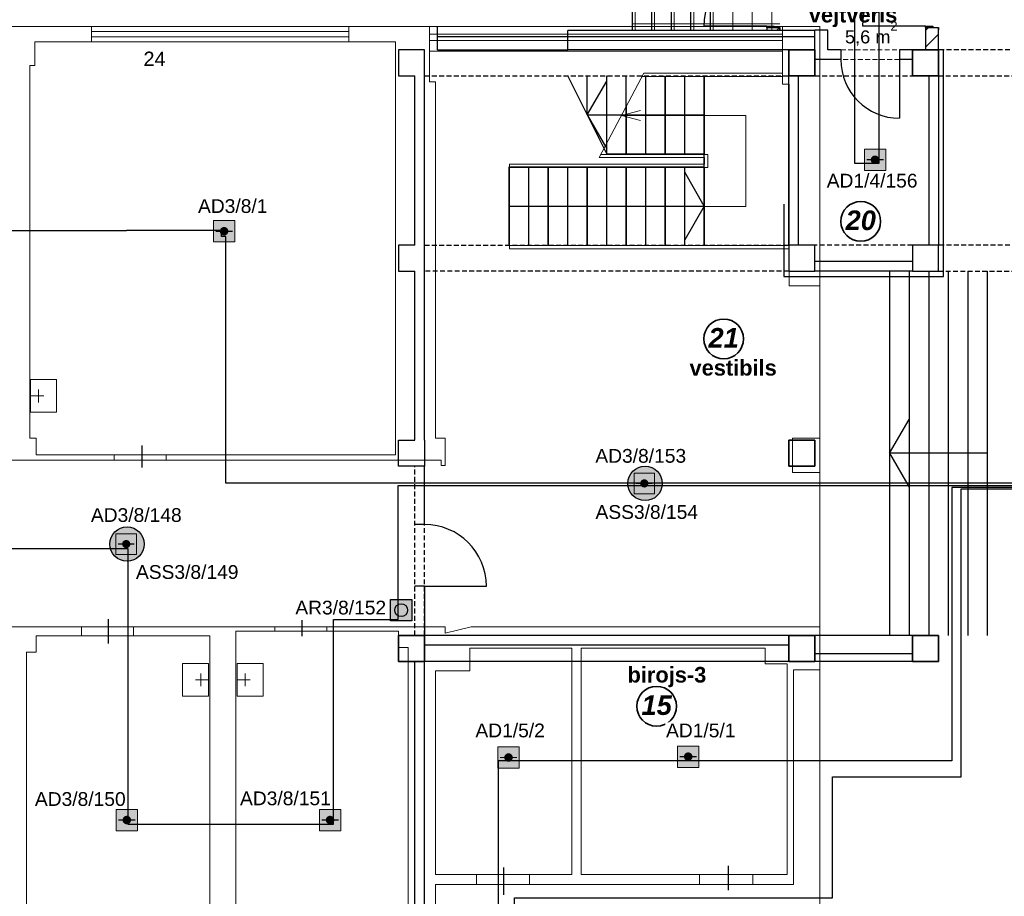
# Model space of a CAD drawing. Header units: millimetres. Extents: x -197461 to 862495, y -970068 to 63888.
# Tile 214 of 253: x -104563 to -89424, y -131436 to -117963. Entities that reach past the tile are written whole.
import ezdxf

# ---------------------------------------------------------------- set-up
doc = ezdxf.new("R2010")
doc.units = ezdxf.units.MM
doc.set_wipeout_variables(frame=1)
doc.linetypes.add('Dashed', pattern=[112.5, 75, -37.5])
doc.linetypes.add('Wipeout_Contour', pattern=[1000, 0, -1000])
doc.layers.get('0').update_dxf_attribs({"linetype": 'CONTINUOUS'})
for name, color, linetype, lineweight in [('1_eksplikacija', 8, 'CONTINUOUS', 15), ('1_ESOSAS_SIENAS', 7, 'CONTINUOUS', 30), ('1_sanehnika', 8, 'CONTINUOUS', 15)]:
    doc.layers.add(name, color=color, linetype=linetype, lineweight=lineweight)
for name, color, linetype in [('2D Drafting - General', 7, 'CONTINUOUS'), ('Annotation - Text', 252, 'CONTINUOUS'), ('Ar-0', 7, 'CONTINUOUS'), ('AR-Durvis', 7, 'CONTINUOUS'), ('AR-Hatch', 7, 'CONTINUOUS'), ('AR-Hatch2', 7, 'CONTINUOUS'), ('AR-Logi', 7, 'CONTINUOUS'), ('Ar-Sienas.nojauc.', 7, 'CONTINUOUS'), ('sienas es', 7, 'CONTINUOUS'), ('Structural - Bearing', 7, 'CONTINUOUS'), ('TEXTI', 7, 'CONTINUOUS'), ('UAS', 240, 'CONTINUOUS')]:
    doc.layers.add(name, color=color, linetype=linetype)
doc.styles.add('ARIAL', font='arialbd.ttf')
doc.styles.add('GENERATED_STYLE_1', font='arial.ttf')
doc.styles.add('GENERATED_STYLE_2', font='arialbd.ttf')
doc.styles.add('GENERATED_STYLE_4', font='arialbi.ttf')
doc.styles.add('PBL', font='arial.ttf')
pattern_1 = [(45, (0, 0), (-127.279217, 127.279217), [])]

# ---------------------------------------------------------------- blocks, each defined once
blk = doc.blocks.new('W Bottom Hung 10')
at = {"layer": 'AR-Logi', "linetype": 'Continuous'}
blk.add_line((547, -200), (-547, -200), dxfattribs=at)
at = {"color": 254, "linetype": 'Wipeout_Contour', "lineweight": 0, "ltscale": 1893.940246}
blk.add_wipeout([(-472, -50), (472, -50), (472, 0), (-472, 0)], dxfattribs=at).dxf.layer = 'AR-Hatch2'
at = {"layer": 'AR-Logi', "linetype": 'Continuous'}
for p, q in [((-472, 0), (-547, 0)), ((-547, 0), (-547, -200)), ((-472, -50), (-472, 0)), ((472, 0), (-472, 0)), ((547, 0), (472, 0)), ((472, 0), (472, -50)), ((547, 0), (547, -200)), ((-547, -50), (-472, -50)), ((-472, -50), (472, -50)), ((472, -50), (547, -50))]:
    blk.add_line(p, q, dxfattribs=at)
blk = doc.blocks.new('D1 10_7')
at = {"layer": 'AR-Durvis', "linetype": 'Continuous'}
for p, q in [((482, 0), (482, 964)), ((-500, 0), (-537, 0)), ((-482, 0), (-500, 0)), ((-500, 0), (-500, -115)), ((-500, 0), (-500, -200)), ((-482, -115), (-482, 0)), ((500, 0), (482, 0)), ((482, 0), (482, -115)), ((500, 0), (537, 0)), ((500, -115), (500, 0)), ((500, 0), (500, -200)), ((-500, -115), (-482, -115)), ((482, -115), (500, -115)), ((-500, -200), (-537, -200)), ((500, -200), (537, -200))]:
    blk.add_line(p, q, dxfattribs=at)
blk.add_arc((482, 0), 964, 90, 180, dxfattribs=at)
blk = doc.blocks.new('WALL_367', base_point=(576163, -122800))
at = {"layer": 'Structural - Bearing', "linetype": 'Continuous', "lineweight": 13}
h = blk.add_hatch(dxfattribs=at)
h.set_pattern_fill('MASONRY_BLOCK', color=253, style=0, pattern_type=2)
h.set_pattern_definition(pattern_1)
h.paths.add_polyline_path([(575963, -120345), (576163, -120345), (576163, -120310), (575963, -120310)], flags=0)
h = blk.add_hatch(dxfattribs=at)
h.set_pattern_fill('MASONRY_BLOCK', color=253, style=0, pattern_type=2)
h.set_pattern_definition(pattern_1)
h.paths.add_polyline_path([(575963, -121454), (576163, -121454), (576163, -121440), (575963, -121440)], flags=0)
h = blk.add_hatch(dxfattribs=at)
h.set_pattern_fill('MASONRY_BLOCK', color=253, style=0, pattern_type=2)
h.set_pattern_definition(pattern_1)
h.paths.add_polyline_path([(575963, -122800), (576163, -122800), (576163, -122454), (575963, -122454)], flags=0)
at = {"layer": 'Structural - Bearing', "linetype": 'Continuous'}
for p, q in [((576163, -120310), (575963, -120310)), ((575963, -120310), (575963, -120345)), ((576163, -120345), (576163, -120310)), ((575963, -121440), (575963, -121454)), ((576163, -121454), (576163, -121440)), ((575963, -122454), (575963, -122800)), ((576163, -122800), (576163, -122454)), ((575963, -122800), (576163, -122800))]:
    blk.add_line(p, q, dxfattribs=at)
at = {"layer": 'AR-Logi', "color": 21, "linetype": 'Continuous', "lineweight": 18, "xscale": -1, "rotation": 270}
blk.add_blockref('W Bottom Hung 10', (576163, -120893), dxfattribs=at)
at = {"layer": 'AR-Durvis', "color": 21, "linetype": 'Continuous', "lineweight": 18, "xscale": -1, "rotation": 90}
blk.add_blockref('D1 10_7', (575963, -121954), dxfattribs=at)
blk = doc.blocks.new('WALL_370', base_point=(573724, -122498))
at = {"layer": 'Structural - Bearing', "linetype": 'Continuous', "lineweight": 13}
h = blk.add_hatch(dxfattribs=at)
h.set_pattern_fill('MASONRY_BLOCK', color=253, style=0, pattern_type=2)
h.set_pattern_definition(pattern_1)
h.paths.add_polyline_path([(573524, -120345), (573724, -120345), (573724, -120310), (573524, -120310)], flags=0)
h = blk.add_hatch(dxfattribs=at)
h.set_pattern_fill('MASONRY_BLOCK', color=253, style=0, pattern_type=2)
h.set_pattern_definition(pattern_1)
h.paths.add_polyline_path([(573524, -121454), (573724, -121454), (573724, -121440), (573524, -121440)], flags=0)
h = blk.add_hatch(dxfattribs=at)
h.set_pattern_fill('MASONRY_BLOCK', color=253, style=0, pattern_type=2)
h.set_pattern_definition(pattern_1)
h.paths.add_polyline_path([(573524, -122498), (573724, -122498), (573724, -122454), (573524, -122454)], flags=0)
at = {"layer": 'Structural - Bearing', "linetype": 'Continuous'}
for p, q in [((573724, -120310), (573524, -120310)), ((573524, -120310), (573524, -120345)), ((573724, -120345), (573724, -120310)), ((573524, -121440), (573524, -121454)), ((573724, -121454), (573724, -121440)), ((573524, -122454), (573524, -122498)), ((573724, -122498), (573724, -122454)), ((573524, -122498), (573724, -122498))]:
    blk.add_line(p, q, dxfattribs=at)
at = {"layer": 'AR-Logi', "color": 21, "linetype": 'Continuous', "lineweight": 18, "xscale": -1, "rotation": 270}
blk.add_blockref('W Bottom Hung 10', (573724, -120893), dxfattribs=at)
at = {"layer": 'AR-Durvis', "color": 21, "linetype": 'Continuous', "lineweight": 18, "xscale": -1, "rotation": 90}
blk.add_blockref('D1 10_7', (573524, -121954), dxfattribs=at)
blk = doc.blocks.new('AD-proj')
at = {"lineweight": 5}
blk.add_lwpolyline([(-250, -250), (250, -250), (250, 250), (-250, 250)], close=True, dxfattribs=at)
at = {"const_width": 30}
blk.add_lwpolyline([(-200, 0), (200, 0)], dxfattribs=at)
at = {"const_width": 100}
blk.add_lwpolyline([(-50, 0, 1), (50, 0, 1)], format="xyb", close=True, dxfattribs=at)
blk = doc.blocks.new('AP')
blk.add_hatch(color=256).paths.add_polyline_path([(150, 0, 1), (-150, 0, 1)])
for p, q in [((-250, 250), (250, 250)), ((-250, -250), (-250, 250)), ((250, 250), (250, -250)), ((250, -250), (-250, -250))]:
    blk.add_line(p, q)
blk.add_circle((0, 0), 150)

msp = doc.modelspace()

# ---------------------------------------------------------------- hatches: boundary and pattern name
at = {"layer": 'AR-Hatch', "linetype": 'Continuous', "lineweight": 13, "true_color": 0x636466}
h = msp.add_hatch(dxfattribs=at)
h.set_pattern_fill('GRID_30X30', color=251, style=0, pattern_type=2)
h.set_pattern_definition([(0, (-666600.5, 4372.6), (0, 300), []), (90, (-666600.5, 4372.6), (-300, 0), [])])
h.paths.add_polyline_path([(-95147.27004, -115937.17096), (-95147.27004, -118125.38227), (-92876.38986, -118125.38227), (-92876.38986, -115937.17096)], flags=0)
at = {"layer": 'UAS', "lineweight": 50, "true_color": 0xffffff}
h = msp.add_hatch(color=7, dxfattribs=at)
h.dxf.hatch_style = 1
h.paths.add_polyline_path([(-91444.83939, -120116.34927), (-91379.36846, -120116.34927, 1)], flags=16)
h.paths.add_polyline_path([(-91248.42658, -120280.02661), (-91248.42658, -119952.67192), (-91575.78127, -119952.67192), (-91575.78127, -120280.02661)])
h = msp.add_hatch(color=7, dxfattribs=at)
h.dxf.hatch_style = 1
h.paths.add_polyline_path([(-101453.28797, -121214.70004), (-101387.81703, -121214.70004, 1)], flags=16)
h.paths.add_polyline_path([(-101256.87515, -121378.37739), (-101256.87515, -121051.02269), (-101584.22985, -121051.02269), (-101584.22985, -121378.37739)])
h = msp.add_hatch(color=7, dxfattribs=at)
h.dxf.hatch_style = 1
h.paths.add_polyline_path([(-94928.27284, -125090.25053, -1), (-94991.35977, -125090.25053, -1)], flags=0)
h.paths.add_polyline_path([(-95117.53364, -124932.5332), (-95117.53364, -125247.96787), (-94802.09897, -125247.96787), (-94802.09897, -124932.5332)], flags=16)
h.paths.add_polyline_path([(-94683.23513, -125090.96771, 1), (-95211.28244, -125090.96771, 1)])
h.paths.add_polyline_path([(-94802.09897, -125247.96787), (-95117.53364, -125247.96787), (-95117.53364, -124932.5332), (-94802.09897, -124932.5332)], flags=16)
h = msp.add_hatch(color=7, dxfattribs=at)
h.dxf.hatch_style = 1
h.paths.add_polyline_path([(-102893.41342, -126022.72917, -1), (-102956.50035, -126022.72917, -1)], flags=0)
h.paths.add_polyline_path([(-103082.67422, -125865.01184), (-103082.67422, -126180.4465), (-102767.23955, -126180.4465), (-102767.23955, -125865.01184)], flags=16)
h.paths.add_polyline_path([(-102648.37571, -126023.44635, 1), (-103176.42302, -126023.44635, 1)])
h.paths.add_polyline_path([(-102767.23955, -126180.4465), (-103082.67422, -126180.4465), (-103082.67422, -125865.01184), (-102767.23955, -125865.01184)], flags=16)
h = msp.add_hatch(color=7, dxfattribs=at)
h.dxf.hatch_style = 1
h.paths.add_polyline_path([(-98534.19584, -127202.05125), (-98534.19584, -126874.69655), (-98861.55053, -126874.69655), (-98861.55053, -127202.05125)])
h.paths.add_polyline_path([(-98796.07959, -127038.3739, -1), (-98599.66677, -127038.3739, -1)], flags=16)
h = msp.add_hatch(color=7, dxfattribs=at)
h.dxf.hatch_style = 1
h.paths.add_polyline_path([(-94317.07494, -129290.50632), (-94251.604, -129290.50632, 1)], flags=16)
h.paths.add_polyline_path([(-94120.66212, -129454.18367), (-94120.66212, -129126.82897), (-94448.01681, -129126.82897), (-94448.01681, -129454.18367)])
h = msp.add_hatch(color=7, dxfattribs=at)
h.dxf.hatch_style = 1
h.paths.add_polyline_path([(-97079.88789, -129303.1899), (-97014.41695, -129303.1899, 1)], flags=16)
h.paths.add_polyline_path([(-96883.47507, -129466.86725), (-96883.47507, -129139.51255), (-97210.82977, -129139.51255), (-97210.82977, -129466.86725)])
h = msp.add_hatch(color=7, dxfattribs=at)
h.dxf.hatch_style = 1
h.paths.add_polyline_path([(-102948.80979, -130264.26426), (-102883.33886, -130264.26426, 1)], flags=16)
h.paths.add_polyline_path([(-102752.39698, -130427.94161), (-102752.39698, -130100.58691), (-103079.75167, -130100.58691), (-103079.75167, -130427.94161)])
h = msp.add_hatch(color=7, dxfattribs=at)
h.dxf.hatch_style = 1
h.paths.add_polyline_path([(-99823.61082, -130264.26426), (-99758.13988, -130264.26426, 1)], flags=16)
h.paths.add_polyline_path([(-99627.198, -130427.94161), (-99627.198, -130100.58691), (-99954.55269, -130100.58691), (-99954.55269, -130427.94161)])

# ---------------------------------------------------------------- linework, layer by layer
at = {"color": 18, "true_color": 0x000000}
for p, q in [((-102680.74641, -124845.90642), (-102680.74641, -124507.0107)), ((-103199.38518, -127550.54402), (-103199.38518, -127179.0812)), ((-100219.67635, -127439.48633), (-100219.67635, -127190.13696)), ((-97116.77458, -131415.66728), (-97116.77458, -130993.31641)), ((-93664.19911, -131342.00437), (-93664.19911, -130965.92973))]:
    msp.add_line(p, q, dxfattribs=at)
at = {"layer": '1_ESOSAS_SIENAS', "color": 251, "lineweight": 9, "true_color": 0x636466}
for p, q in [((-150697.24328, -118065.668), (-92263.14328, -118065.668)), ((-103460.24328, -118065.668), (-103460.24328, -118305.468)), ((-99502.14328, -118065.668), (-99502.14328, -118305.468)), ((-98260.34328, -118065.668), (-98260.34328, -118446.568)), ((-98260.34328, -118065.668), (-98260.34328, -118446.568)), ((-92834.64328, -118065.668), (-92834.64328, -118446.568)), ((-92263.14328, -118065.668), (-92263.14328, -133961.748)), ((-103460.24328, -118146.668), (-99502.14328, -118146.668)), ((-103460.24328, -118224.468), (-99502.14328, -118224.468)), ((-98260.34328, -118185.568), (-92834.64328, -118185.568)), ((-104331.64328, -118305.468), (-104331.64328, -118665.368)), ((-104331.64328, -118305.468), (-98782.44328, -118305.468)), ((-98782.44328, -118305.468), (-98782.44328, -124651.968)), ((-98260.34328, -118284.368), (-92834.64328, -118284.368)), ((-98260.34328, -118446.568), (-92834.64328, -118446.568)), ((-92834.64328, -118446.568), (-98260.34328, -118446.568)), ((-98260.34328, -118446.568), (-92834.64328, -118446.568)), ((-98260.34328, -118915.768), (-98260.34328, -118446.568)), ((-92834.64328, -118446.568), (-92834.64328, -118954.668)), ((-104409.24328, -118665.368), (-104409.24328, -124394.468)), ((-104409.24328, -118665.368), (-104331.64328, -118665.368)), ((-94965.44328, -118785.268), (-95653.34328, -120083.568)), ((-94993.64328, -118834.568), (-92834.64328, -118834.568)), ((-94965.44328, -118785.268), (-92834.64328, -118785.268)), ((-94933.64328, -120034.068), (-94933.64328, -118834.568)), ((-94633.74328, -120034.068), (-94633.74328, -118834.568)), ((-94333.94328, -120034.068), (-94333.94328, -118834.568)), ((-94034.04328, -120034.068), (-94034.04328, -118834.568)), ((-98260.34328, -118915.768), (-98172.14328, -118915.768)), ((-98172.14328, -124394.468), (-98172.14328, -118915.768)), ((-92834.64328, -118954.668), (-92732.34328, -118954.668)), ((-92732.34328, -118954.668), (-92732.34328, -122055.468)), ((-95233.54328, -120034.068), (-95233.54328, -119289.768)), ((-95018.34328, -119356.768), (-95307.64328, -119434.368)), ((-95307.64328, -119434.368), (-93399.04328, -119434.368)), ((-95018.34328, -119512.068), (-95307.64328, -119434.368)), ((-93399.04328, -120834.968), (-93399.04328, -119434.368)), ((-95533.34328, -120034.068), (-95533.34328, -119857.668)), ((-95625.14328, -120034.068), (-93984.64328, -120034.068)), ((-93984.64328, -120235.268), (-93984.64328, -120034.068)), ((-97032.64328, -120185.768), (-94034.04328, -120185.768)), ((-97032.64328, -121484.068), (-97032.64328, -120185.768)), ((-95653.34328, -120083.568), (-94034.04328, -120083.568)), ((-94034.04328, -120185.768), (-94034.04328, -120083.568)), ((-97032.64328, -120235.268), (-93984.64328, -120235.268)), ((-96732.84328, -121434.668), (-96732.84328, -120235.268)), ((-96432.94328, -121434.668), (-96432.94328, -120235.268)), ((-96133.14328, -121434.668), (-96133.14328, -120235.268)), ((-95833.24328, -121434.668), (-95833.24328, -120235.268)), ((-95533.34328, -121434.668), (-95533.34328, -120235.268)), ((-95233.54328, -121434.668), (-95233.54328, -120235.268)), ((-94933.64328, -121434.668), (-94933.64328, -120235.268)), ((-94633.74328, -121434.668), (-94633.74328, -120235.268)), ((-94333.94328, -121434.668), (-94333.94328, -120235.268)), ((-94034.04328, -121434.668), (-94034.04328, -120235.268)), ((-97032.64328, -120834.968), (-93399.04328, -120834.968)), ((-97032.64328, -121434.668), (-92732.34328, -121434.668)), ((-97032.64328, -121484.068), (-92732.34328, -121484.068)), ((-92732.34328, -122055.468), (-92263.14328, -122055.468)), ((-104409.24328, -124394.468), (-104310.44328, -124394.468)), ((-104310.44328, -124394.468), (-104310.44328, -124651.968)), ((-98020.44328, -124394.468), (-98172.14328, -124394.468)), ((-98020.44328, -124814.168), (-98020.44328, -124394.468)), ((-92263.14328, -124394.468), (-92682.94328, -124394.468)), ((-92682.94328, -124394.468), (-92682.94328, -124923.568)), ((-107346.81255, -124733.168), (-103111.04328, -124733.168)), ((-104310.44328, -124651.968), (-103111.04328, -124651.968)), ((-103177.60495, -124651.968), (-98782.44328, -124651.968)), ((-103122.39711, -124733.168), (-98080.44328, -124733.168)), ((-103111.04328, -124651.968), (-103111.04328, -124733.168)), ((-102310.24328, -124651.968), (-102310.24328, -124733.168)), ((-98080.44328, -124733.168), (-98080.44328, -124814.168)), ((-98080.44328, -124814.168), (-98020.44328, -124814.168)), ((-92682.94328, -124923.568), (-92263.14328, -124923.568)), ((-110907.44328, -127294.268), (-103611.94328, -127294.268)), ((-103651.27692, -127294.268), (-100641.54328, -127294.268)), ((-103611.94328, -127431.968), (-103611.94328, -127294.268)), ((-102811.14328, -127431.968), (-102811.14328, -127294.268)), ((-100667.33704, -127294.268), (-98080.44328, -127294.268)), ((-100641.54328, -127361.368), (-100641.54328, -127294.268)), ((-99840.74328, -127361.368), (-99840.74328, -127294.268)), ((-98080.44328, -127294.268), (-98020.44328, -127294.268)), ((-97621.84328, -127294.268), (-98020.44328, -127393.068)), ((-98020.44328, -127393.068), (-98020.44328, -127294.268)), ((-92263.14328, -127294.268), (-97621.84328, -127294.268)), ((-104310.44328, -127431.968), (-103611.94328, -127431.968)), ((-104310.44328, -127431.968), (-104310.44328, -127682.268)), ((-103614.83229, -127431.968), (-101639.94328, -127431.968)), ((-101639.94328, -127431.968), (-101639.94328, -133721.818)), ((-101241.34328, -127361.368), (-100641.54328, -127361.368)), ((-101241.34328, -127361.368), (-101241.34328, -133721.818)), ((-100660.00485, -127361.368), (-98740.14328, -127361.368)), ((-98740.14328, -127361.368), (-98740.14328, -127611.768)), ((-98740.14328, -127611.768), (-98591.94328, -127611.768)), ((-98591.94328, -127611.768), (-98591.94328, -133291.468)), ((-104458.64328, -127682.268), (-104458.64328, -133291.468)), ((-104458.64328, -127682.268), (-104310.44328, -127682.268)), ((-96073.14328, -127622.368), (-97642.94328, -127622.368)), ((-97642.94328, -127622.368), (-97642.94328, -127971.568)), ((-96073.14328, -127622.368), (-96073.14328, -131100.818)), ((-93102.74328, -127622.368), (-95932.04328, -127622.368)), ((-95932.04328, -127622.368), (-95932.04328, -131100.818)), ((-93102.74328, -127622.368), (-93102.74328, -127862.268)), ((-92764.04328, -127862.268), (-93102.74328, -127862.268)), ((-92764.04328, -127862.268), (-92764.04328, -131100.818)), ((-98172.14328, -127971.568), (-98172.14328, -131100.818)), ((-97642.94328, -127971.568), (-98172.14328, -127971.568)), ((-92263.14328, -127953.868), (-92665.24328, -127953.868)), ((-92665.24328, -127953.868), (-92665.24328, -131252.378)), ((-96597.75116, -131100.818), (-98172.14328, -131100.818)), ((-97540.64328, -131100.818), (-97540.64328, -131252.378)), ((-96073.14328, -131100.818), (-96722.24328, -131100.818)), ((-96722.24328, -131100.818), (-96722.24328, -131252.378)), ((-93192.59458, -131100.818), (-95932.04328, -131100.818)), ((-94111.64328, -131100.818), (-94111.64328, -131252.378)), ((-92764.04328, -131100.818), (-93293.24328, -131100.818)), ((-93293.24328, -131100.818), (-93293.24328, -131252.378)), ((-98172.14328, -131252.378), (-98172.14328, -132042.708)), ((-96657.06984, -131252.378), (-98172.14328, -131252.378)), ((-93168.78297, -131252.378), (-96722.24328, -131252.378)), ((-92665.24328, -131252.378), (-93293.24328, -131252.378))]:
    msp.add_line(p, q, dxfattribs=at)
at = {"layer": '1_sanehnika', "color": 251, "linetype": 'ByBlock', "lineweight": 9, "true_color": 0x636466}
for p, q in [((-103996.54328, -123494.868), (-104395.14328, -123494.868)), ((-104395.14328, -123995.768), (-104395.14328, -123494.868)), ((-104395.14328, -123494.868), (-103996.54328, -123494.868)), ((-103996.54328, -123494.868), (-103996.54328, -123995.768)), ((-104275.24328, -123847.668), (-104275.24328, -123646.568)), ((-104194.04328, -123745.368), (-104395.14328, -123745.368)), ((-103996.54328, -123995.768), (-104395.14328, -123995.768)), ((-103996.54328, -123995.768), (-104395.14328, -123995.768)), ((-102059.74328, -127858.668), (-101657.64328, -127858.668)), ((-102059.74328, -128359.568), (-102059.74328, -127858.668)), ((-102059.74328, -127858.668), (-101657.64328, -127858.668)), ((-101657.64328, -127858.668), (-101657.64328, -128359.568)), ((-100817.94328, -127858.668), (-101216.64328, -127858.668)), ((-101216.64328, -128359.568), (-101216.64328, -127858.668)), ((-101216.64328, -127858.668), (-100817.94328, -127858.668)), ((-100817.94328, -127858.668), (-100817.94328, -128359.568)), ((-101777.54328, -128010.368), (-101777.54328, -128208.068)), ((-101096.64328, -128208.068), (-101096.64328, -128010.368)), ((-101858.64328, -128109.268), (-101657.64328, -128109.268)), ((-101019.04328, -128109.268), (-101216.64328, -128109.268)), ((-102059.74328, -128359.568), (-101657.64328, -128359.568)), ((-101657.64328, -128359.568), (-102059.74328, -128359.568)), ((-100817.94328, -128359.568), (-101216.64328, -128359.568)), ((-100817.94328, -128359.568), (-101216.64328, -128359.568))]:
    msp.add_line(p, q, dxfattribs=at)
at = {"layer": '2D Drafting - General', "color": 251, "linetype": 'Continuous', "lineweight": 35, "true_color": 0x636466}
for centre in [(-91631.4279, -121062.83664), (-93739.02978, -122869.6207), (-94769.61323, -128515.70815)]:
    msp.add_circle(centre, 305.38719, dxfattribs=at)
at = {"layer": '2D Drafting - General', "color": 251, "linetype": 'Continuous', "true_color": 0x636466}
for centre, radius, start, end in [((-91037.27004, -118577.17096), 900, 180, 270), ((-98337.27004, -126671.63497), 950, 0, 90)]:
    msp.add_arc(centre, radius, start, end, dxfattribs=at)
at = {"layer": 'Ar-0', "color": 251, "linetype": 'Continuous', "true_color": 0x636466}
msp.add_line((-92737.27004, -127827.17096), (-98337.27004, -127827.17096), dxfattribs=at)
at = {"layer": 'Ar-Sienas.nojauc.', "color": 251, "linetype": 'Dashed', "lineweight": 18, "true_color": 0x636466}
msp.add_line((-91037.27004, -118577.17096), (-91937.27004, -118577.17096), dxfattribs=at)
at = {"layer": 'Ar-Sienas.nojauc.', "color": 251, "linetype": 'Dashed', "true_color": 0x636466}
for p, q in [((-98337.27004, -118827.17096), (-92737.27004, -118827.17096)), ((-92337.27004, -118827.17096), (-90837.27004, -118827.17096)), ((-90437.27004, -118827.17096), (-84837.27004, -118827.17096)), ((-98337.27004, -121427.17096), (-92737.27004, -121427.17096)), ((-90837.27004, -121427.17096), (-92337.27004, -121427.17096)), ((-84837.27004, -121427.17096), (-90437.27004, -121427.17096)), ((-92737.27004, -121827.17096), (-98337.27004, -121827.17096)), ((-90437.27004, -121827.17096), (-84837.27004, -121827.17096)), ((-98487.27004, -127427.17096), (-98487.27004, -124827.17096)), ((-98337.27004, -127427.17096), (-98337.27004, -124827.17096)), ((-90837.27004, -127827.17096), (-92337.27004, -127827.17096))]:
    msp.add_line(p, q, dxfattribs=at)
at = {"layer": 'sienas es', "color": 251, "linetype": 'Continuous', "true_color": 0x636466}
for p, q in [((-95147.27004, -115937.17096), (-95147.27004, -118127.17096)), ((-94847.27004, -115937.17096), (-94847.27004, -118127.17096)), ((-94547.27004, -115937.17096), (-94547.27004, -118127.17096)), ((-94247.27004, -115937.17096), (-94247.27004, -118127.17096)), ((-98137.27004, -118227.17096), (-98137.27004, -118065.22476)), ((-96137.27004, -118227.17096), (-98137.27004, -118227.17096)), ((-98137.27004, -118427.17096), (-98137.27004, -118227.17096)), ((-96137.27004, -118227.17096), (-96137.27004, -118127.17096)), ((-96137.27004, -118427.17096), (-96137.27004, -118227.17096)), ((-92337.27004, -118227.17096), (-96137.27004, -118227.17096)), ((-92337.27004, -118427.17096), (-92337.27004, -118125.38227)), ((-92137.27004, -118125.38227), (-92337.27004, -118125.38227)), ((-92137.27004, -118427.17096), (-92137.27004, -118125.38227)), ((-98337.27004, -118427.17096), (-98737.27004, -118427.17096)), ((-98737.27004, -118427.17096), (-98737.27004, -118827.17096)), ((-98337.27004, -118827.17096), (-98337.27004, -118427.17096)), ((-98137.27004, -118427.17096), (-96137.27004, -118427.17096)), ((-92537.27004, -118427.17096), (-96137.27004, -118427.17096)), ((-92737.27004, -118427.17096), (-92337.27004, -118427.17096)), ((-92737.27004, -118827.17096), (-92737.27004, -118427.17096)), ((-92337.27004, -118427.17096), (-92337.27004, -118827.17096)), ((-91937.27004, -118427.17096), (-92137.27004, -118427.17096)), ((-91937.27004, -118427.17096), (-91937.27004, -118577.17096)), ((-90359.78502, -121907.79036), (-90359.78502, -118427.17096)), ((-91937.27004, -118577.17096), (-92337.27004, -118577.17096)), ((-91037.27004, -118577.17096), (-91037.27004, -119477.17096)), ((-90837.27004, -118577.17096), (-91037.27004, -118577.17096)), ((-98737.27004, -118827.17096), (-98487.27004, -118827.17096)), ((-98487.27004, -121427.17096), (-98487.27004, -118827.17096)), ((-98337.27004, -121427.17096), (-98337.27004, -118827.17096)), ((-95537.27004, -120027.17096), (-96137.27004, -118827.17096)), ((-95837.27004, -119427.17096), (-95837.27004, -118827.17096)), ((-95537.27004, -120027.17096), (-95537.27004, -118827.17096)), ((-95237.27004, -120027.17096), (-95237.27004, -118827.17096)), ((-94937.27004, -120027.17096), (-94937.27004, -118827.17096)), ((-94637.27004, -120027.17096), (-94637.27004, -118827.17096)), ((-94337.27004, -120027.17096), (-94337.27004, -118827.17096)), ((-94037.27004, -121427.17096), (-94037.27004, -118827.17096)), ((-92337.27004, -118827.17096), (-92737.27004, -118827.17096)), ((-92737.27004, -121427.17096), (-92737.27004, -118827.17096)), ((-92587.27004, -121427.17096), (-92587.27004, -118827.17096)), ((-90437.27004, -118827.17096), (-90837.27004, -118827.17096)), ((-90587.27004, -118827.17096), (-90587.27004, -121427.17096)), ((-90437.27004, -118827.17096), (-90437.27004, -121427.17096)), ((-95837.27004, -119427.17096), (-95537.27004, -118908.81571)), ((-95837.27004, -119427.17096), (-94037.27004, -119427.17096)), ((-95837.27004, -119427.17096), (-95537.27004, -119945.52622)), ((-95537.27004, -120027.17096), (-94037.27004, -120027.17096)), ((-97037.27004, -120227.17096), (-94037.27004, -120227.17096)), ((-97037.27004, -121427.17096), (-97037.27004, -120227.17096)), ((-96737.27004, -121427.17096), (-96737.27004, -120227.17096)), ((-96437.27004, -121427.17096), (-96437.27004, -120227.17096)), ((-96137.27004, -121427.17096), (-96137.27004, -120227.17096)), ((-95837.27004, -121427.17096), (-95837.27004, -120227.17096)), ((-95537.27004, -121427.17096), (-95537.27004, -120227.17096)), ((-95237.27004, -121427.17096), (-95237.27004, -120227.17096)), ((-94937.27004, -121427.17096), (-94937.27004, -120227.17096)), ((-94637.27004, -121427.17096), (-94637.27004, -120227.17096)), ((-94337.27004, -121427.17096), (-94337.27004, -120227.17096)), ((-94037.27004, -120827.17096), (-94337.27004, -120308.81571)), ((-92815.06022, -120796.15001), (-92815.06022, -121907.79036)), ((-97037.27004, -120827.17096), (-94037.27004, -120827.17096)), ((-94037.27004, -120827.17096), (-94337.27004, -121345.52622)), ((-98487.27004, -121427.17096), (-98737.27004, -121427.17096)), ((-98737.27004, -121427.17096), (-98737.27004, -121827.17096)), ((-98337.27004, -121827.17096), (-98337.27004, -121427.17096)), ((-90837.27004, -121677.17096), (-92337.27004, -121677.17096)), ((-98737.27004, -121827.17096), (-98487.27004, -121827.17096)), ((-98487.27004, -124427.17096), (-98487.27004, -121827.17096)), ((-98337.27004, -124427.17096), (-98337.27004, -121827.17096)), ((-90837.27004, -121827.17096), (-92337.27004, -121827.17096)), ((-91187.27004, -121827.17096), (-91187.27004, -127427.17096)), ((-90887.27004, -121827.17096), (-90887.27004, -127427.17096)), ((-90587.27004, -121827.17096), (-90587.27004, -127427.17096)), ((-90287.27004, -121827.17096), (-90287.27004, -127427.17096)), ((-89987.27004, -121827.17096), (-89987.27004, -127427.17096)), ((-89687.27004, -121827.17096), (-89687.27004, -127427.17096)), ((-92815.06022, -121907.79036), (-90359.78502, -121907.79036)), ((-91187.27004, -124627.17096), (-90887.27004, -124108.81571)), ((-98737.27004, -124827.17096), (-98737.27004, -124427.17096)), ((-98737.27004, -124427.17096), (-98487.27004, -124427.17096)), ((-98337.27004, -124427.17096), (-98337.27004, -124827.17096)), ((-92737.27004, -124427.17096), (-92337.27004, -124427.17096)), ((-92737.27004, -124827.17096), (-92737.27004, -124427.17096)), ((-92337.27004, -124427.17096), (-92337.27004, -124827.17096)), ((-89687.27004, -124627.17096), (-91187.27004, -124627.17096)), ((-91187.27004, -124627.17096), (-90887.27004, -125145.52622)), ((-98337.27004, -124827.17096), (-98737.27004, -124827.17096)), ((-98337.27004, -125721.63497), (-98337.27004, -124827.17096)), ((-92337.27004, -124827.17096), (-92737.27004, -124827.17096)), ((-98337.27004, -125721.63497), (-98487.27004, -125721.63497)), ((-98337.27004, -126671.63497), (-98487.27004, -126671.63497)), ((-98337.27004, -126671.63497), (-97387.27004, -126671.63497)), ((-98337.27004, -126671.63497), (-98337.27004, -127427.17096)), ((-98737.27004, -127427.17096), (-98337.27004, -127427.17096)), ((-98737.27004, -127827.17096), (-98737.27004, -127427.17096)), ((-98337.27004, -127427.17096), (-98337.27004, -127827.17096)), ((-96087.27004, -127427.17096), (-98337.27004, -127427.17096)), ((-96087.27004, -127427.17096), (-98337.27004, -127427.17096)), ((-92737.27004, -127427.17096), (-96087.27004, -127427.17096)), ((-92737.27004, -127427.17096), (-95187.27004, -127427.17096)), ((-92737.27004, -127427.17096), (-92337.27004, -127427.17096)), ((-92737.27004, -127827.17096), (-92737.27004, -127427.17096)), ((-92337.27004, -127427.17096), (-92337.27004, -127827.17096)), ((-90837.27004, -127427.17096), (-92337.27004, -127427.17096)), ((-90837.27004, -127427.17096), (-90437.27004, -127427.17096)), ((-90837.27004, -127827.17096), (-90837.27004, -127427.17096)), ((-90437.27004, -127427.17096), (-90437.27004, -127827.17096)), ((-96087.27004, -127577.17096), (-98337.27004, -127577.17096)), ((-96337.27004, -127577.17096), (-98337.27004, -127577.17096)), ((-92737.27004, -127577.17096), (-96107.71739, -127577.17096)), ((-92737.27004, -127577.17096), (-96087.27004, -127577.17096)), ((-94787.27004, -127577.17096), (-95187.27004, -127577.17096)), ((-90837.27004, -127710.25866), (-92337.27004, -127710.25866)), ((-98337.27004, -127827.17096), (-98737.27004, -127827.17096)), ((-98487.27004, -133427.17096), (-98487.27004, -127827.17096)), ((-98487.27004, -133427.17096), (-98487.27004, -127827.17096)), ((-98337.27004, -132191.04332), (-98337.27004, -127827.17096)), ((-98337.27004, -128615.5707), (-98337.27004, -127827.17096)), ((-92337.27004, -127827.17096), (-92737.27004, -127827.17096)), ((-90837.27004, -127827.17096), (-92337.27004, -127827.17096)), ((-90437.27004, -127827.17096), (-90837.27004, -127827.17096)), ((-98337.27004, -132091.04332), (-98337.27004, -130577.17096)), ((-98337.27004, -133427.17096), (-98337.27004, -130577.17096))]:
    msp.add_line(p, q, dxfattribs=at)
at = {"layer": 'sienas es', "color": 251, "linetype": 'Continuous', "true_color": 0x636466, "flags": 128}
for points in [[(-92737.27004, -118827.17096), (-92337.27004, -118827.17096), (-92337.27004, -118427.17096), (-92737.27004, -118427.17096)], [(-92737.27004, -121827.17096), (-92337.27004, -121827.17096), (-92337.27004, -121427.17096), (-92737.27004, -121427.17096)], [(-90837.27004, -121827.17096), (-90437.27004, -121827.17096), (-90437.27004, -121427.17096), (-90837.27004, -121427.17096)], [(-92737.27004, -124827.17096), (-92337.27004, -124827.17096), (-92337.27004, -124427.17096), (-92737.27004, -124427.17096)], [(-98737.27004, -127827.17096), (-98337.27004, -127827.17096), (-98337.27004, -127427.17096), (-98737.27004, -127427.17096)], [(-98737.27004, -127827.17096), (-98337.27004, -127827.17096), (-98337.27004, -127427.17096), (-98737.27004, -127427.17096)], [(-92737.27004, -127827.17096), (-92337.27004, -127827.17096), (-92337.27004, -127427.17096), (-92737.27004, -127427.17096)], [(-92737.27004, -127827.17096), (-92337.27004, -127827.17096), (-92337.27004, -127427.17096), (-92737.27004, -127427.17096)], [(-90837.27004, -127827.17096), (-90437.27004, -127827.17096), (-90437.27004, -127427.17096), (-90837.27004, -127427.17096)], [(-90837.27004, -127827.17096), (-90437.27004, -127827.17096), (-90437.27004, -127427.17096), (-90837.27004, -127427.17096)]]:
    msp.add_lwpolyline(points, close=True, dxfattribs=at)
at = {"layer": 'UAS', "color": 1}
for points in [[(-75718.54873, -115308.14301), (-78855.58599, -115308.14301), (-78855.58599, -116896.33619), (-79012.00012, -116896.33619), (-79012.00012, -115332.95878), (-81485.73939, -115332.95878), (-81485.73939, -107943.04752), (-79062.68496, -107943.04752), (-79062.68496, -107594.40604), (-87168.89244, -107594.40604), (-87168.89244, -116151.97555), (-92642.81989, -116151.97555), (-92642.81989, -116830.5463), (-91725.38882, -116830.5463), (-91725.38882, -120166.47637), (-91349.54122, -120166.47637), (-91349.54122, -116830.5463), (-87746.09709, -116830.5463), (-87746.09709, -125101.85908), (-83365.54446, -125101.85908)], [(-83362.74439, -125085.58829), (-101393.61096, -125085.58829), (-101393.61096, -121293.12836), (-101458.33161, -121293.12836), (-101458.33161, -121204.81956), (-102920.21713, -121204.81956), (-102920.21713, -121205.99209), (-106735.36794, -121205.99209), (-106735.36794, -121211.51741), (-106735.36794, -121211.51741), (-106735.36794, -121136.81311), (-116175.89819, -121136.81311), (-116175.89819, -123603.13116), (-117986.1268, -123603.13116), (-117986.1268, -120532.54511), (-126830.70255, -120532.54511), (-126830.70255, -121294.34908), (-129791.29985, -121294.34908), (-129791.29985, -121111.43517), (-133001.20985, -121111.43517), (-132781.67006, -121108.19065), (-133001.20985, -121109.42742), (-135906.30193, -121109.42742)], [(-111758.62563, -126090.29768), (-102900.82929, -126090.29768), (-102900.82929, -130328.38135), (-99739.12305, -130328.38135), (-99739.12305, -127180.48896), (-98743.75074, -127180.48896), (-98743.75074, -125124.15312), (-83302.4188, -125124.15312)], [(-83333.80359, -125151.00876), (-90230.1151, -125151.00876), (-90230.1151, -129355.68729), (-97205.02344, -129355.68729), (-97205.02344, -137848.04088), (-99925.66865, -137848.04088), (-99925.66865, -143406.70417), (-99815.61337, -143406.70417), (-99815.61337, -143687.71783), (-99929.606, -143687.71783), (-99929.606, -144985.42073), (-102435.2211, -146225.24088), (-100372.24032, -149689.5555)]]:
    msp.add_lwpolyline(points, dxfattribs=at)
at = {"layer": 'UAS', "color": 1, "lineweight": 30}
for centre in [(-94947.25878, -125090.96771), (-102912.39936, -126023.44635)]:
    msp.add_circle(centre, 264.02365, dxfattribs=at)

# ---------------------------------------------------------------- block references
at = {"layer": 'UAS'}
for p, xscale, yscale, zscale in [((-91412.10392, -120116.34927), 0.6547093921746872, 0.6547093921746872, 0.6547093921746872), ((-101420.5525, -121214.70004), 0.6547093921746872, 0.6547093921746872, 0.6547093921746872), ((-94959.8163, -125090.25053), 0.6308693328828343, 0.6308693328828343, 0.6308693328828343), ((-102924.95688, -126022.72917), 0.6308693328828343, 0.6308693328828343, 0.6308693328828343), ((-94284.33947, -129290.50632), 0.6547093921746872, 0.6547093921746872, 0.6547093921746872), ((-97047.15242, -129303.1899), 0.6547093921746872, 0.6547093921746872, 0.6547093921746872), ((-102916.07432, -130264.26426), 0.6547093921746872, 0.6547093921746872, 0.6547093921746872), ((-99790.87535, -130264.26426), 0.6547093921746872, 0.6547093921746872, 0.6547093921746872)]:
    msp.add_blockref('AD-proj', p, dxfattribs=dict(at, xscale=xscale, yscale=yscale, zscale=zscale))
at = {"layer": 'UAS', "color": 97, "xscale": 0.6547093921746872, "yscale": 0.6547093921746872, "zscale": 0.6547093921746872}
msp.add_blockref('AP', (-98697.87318, -127038.3739), dxfattribs=at)

# ---------------------------------------------------------------- texts
at = {"color": 251, "lineweight": 25, "true_color": 0x636466, "insert": (-91873.93439, -118364.67483), "char_height": 200, "attachment_point": 7, "style": 'GENERATED_STYLE_1'}
msp.add_mtext('{\\fArial|b0|i0|c0|p34;5,6 m{\\H0.7x;\\S2^  ;}}', dxfattribs=at)
at = {"layer": '1_eksplikacija', "color": 251, "linetype": 'ByBlock', "lineweight": 9, "true_color": 0x636466, "style": 'PBL'}
msp.add_text('24', height=220, dxfattribs=at).set_placement((-102660.53868, -118674.27232))
at = {"layer": 'Annotation - Text', "color": 251, "linetype": 'Continuous', "lineweight": 20, "true_color": 0x636466, "char_height": 300, "attachment_point": 2, "style": 'GENERATED_STYLE_4'}
for s, insert in [('{20}', (-91631.42836, -120895.69314)), ('{21}', (-93739.03023, -122702.47721)), ('{15}', (-94769.61323, -128348.56507))]:
    msp.add_mtext(s, dxfattribs=dict(at, insert=insert))
at = {"layer": 'TEXTI', "color": 251, "linetype": 'Continuous', "lineweight": 20, "true_color": 0x636466, "char_height": 240, "attachment_point": 1, "style": 'GENERATED_STYLE_2'}
for s, insert in [('{vestibils}', (-94264.4096, -123192.48598)), ('{birojs-3}', (-95217.15647, -127910.39157))]:
    msp.add_mtext(s, dxfattribs=dict(at, insert=insert))

# ---------------------------------------------------------------- next in the draw order: block references
at = {"layer": 'Structural - Bearing', "color": 251, "true_color": 0x636466}
for name, p in [('WALL_370', (-92876.38986, -118125.38227)), ('WALL_367', (-90437.27004, -118427.17096))]:
    msp.add_blockref(name, p, dxfattribs=at)

# ---------------------------------------------------------------- next in the draw order: texts
at = {"layer": 'UAS', "color": 251, "linetype": 'Continuous', "lineweight": 20, "true_color": 0x636466, "char_height": 211.4384766, "width": 1051.7117129, "attachment_point": 5, "style": 'ARIAL', "bg_fill": 3, "box_fill_scale": 1.1, "bg_fill_color": 256, "bg_fill_transparency": 0}
for s, insert in [('\\A1;{\\fArial|b0|i0|c186|p34;\\C1;AD1/4/156}', (-91456.7946, -120438.6628)), ('\\A1;{\\fArial|b0|i0|c186|p34;\\C1;AD3/8/1}', (-101287.63357, -120829.43487)), ('\\A1;{\\fArial|b0|i0|c186|p34;\\C1;AD3/8/153}', (-95014.23249, -124668.49062)), ('\\A1;{\\fArial|b0|i0|c186|p34;\\C1;AD3/8/148}', (-102770.21835, -125578.16123)), ('\\A1;{\\fArial|b0|i0|c186|p34;\\C1;ASS3/8/149}', (-101987.22616, -126453.44313)), ('\\A1;{\\fArial|b0|i0|c186|p34;\\C1;AR3/8/152}', (-99626.69485, -127000.16103)), ('\\A1;{\\fArial|b0|i0|c186|p34;\\C1;AD1/5/2}', (-97022.46973, -128888.561)), ('\\A1;{\\fArial|b0|i0|c186|p34;\\C1;AD1/5/1}', (-94091.57446, -128888.561)), ('\\A1;{\\fArial|b0|i0|c186|p34;\\C1;AD3/8/150}', (-103631.25811, -129942.81336)), ('\\A1;{\\fArial|b0|i0|c186|p34;\\C1;AD3/8/151}', (-100477.34954, -129932.26064))]:
    msp.add_mtext(s, dxfattribs=dict(at, insert=insert))

# ---------------------------------------------------------------- next in the draw order: linework, layer by layer
at = {"layer": 'Ar-Sienas.nojauc.', "color": 251, "linetype": 'Dashed', "lineweight": 18, "true_color": 0x636466}
msp.add_line((-91937.27004, -118427.17096), (-91037.27004, -118427.17096), dxfattribs=at)
at = {"layer": 'Ar-Sienas.nojauc.', "color": 251, "linetype": 'Dashed', "true_color": 0x636466}
msp.add_line((-84837.27004, -118427.17096), (-90437.27004, -118427.17096), dxfattribs=at)
at = {"layer": 'sienas es', "color": 251, "linetype": 'Continuous', "true_color": 0x636466}
for p, q in [((-93947.27004, -115937.17096), (-93947.27004, -118127.17096)), ((-92337.27004, -118127.17096), (-96137.27004, -118127.17096)), ((-91037.27004, -118427.17096), (-91037.27004, -118577.17096)), ((-90837.27004, -118427.17096), (-91037.27004, -118427.17096)), ((-90837.27004, -118427.17096), (-90437.27004, -118427.17096)), ((-90837.27004, -118827.17096), (-90837.27004, -118427.17096)), ((-90437.27004, -118427.17096), (-90437.27004, -118827.17096))]:
    msp.add_line(p, q, dxfattribs=at)
at = {"layer": 'sienas es', "color": 251, "linetype": 'Continuous', "true_color": 0x636466, "flags": 128}
msp.add_lwpolyline([(-90837.27004, -118827.17096), (-90437.27004, -118827.17096), (-90437.27004, -118427.17096), (-90837.27004, -118427.17096)], close=True, dxfattribs=at)
at = {"layer": 'UAS', "color": 5}
msp.add_lwpolyline([(-91134.53758, -137331.35709), (-96954.96571, -137331.35709), (-96954.96571, -137327.16584), (-96954.96571, -137327.16584), (-96954.96571, -131458.47061), (-92066.21779, -131458.47061), (-92066.21779, -129601.07854), (-90089.26086, -129601.07854), (-90089.26086, -125171.18261), (-83376.39031, -125171.18261)], dxfattribs=at)

# ---------------------------------------------------------------- next in the draw order: texts
at = {"layer": 'TEXTI', "color": 251, "linetype": 'Continuous', "lineweight": 20, "true_color": 0x636466, "insert": (-92430.22711, -117765.14512), "char_height": 240, "attachment_point": 1, "style": 'GENERATED_STYLE_2'}
msp.add_mtext('{vējtveris}', dxfattribs=at)

# ---------------------------------------------------------------- next in the draw order: texts
at = {"layer": 'UAS', "color": 251, "linetype": 'Continuous', "lineweight": 20, "true_color": 0x636466, "insert": (-94921.51113, -125531.17992), "char_height": 211.4384766, "width": 1051.7117129, "attachment_point": 5, "style": 'ARIAL', "bg_fill": 3, "box_fill_scale": 1.1, "bg_fill_color": 256, "bg_fill_transparency": 0}
msp.add_mtext('\\A1;{\\fArial|b0|i0|c186|p34;\\C1;ASS3/8/154}', dxfattribs=at)

doc.saveas('drawing.dxf')
